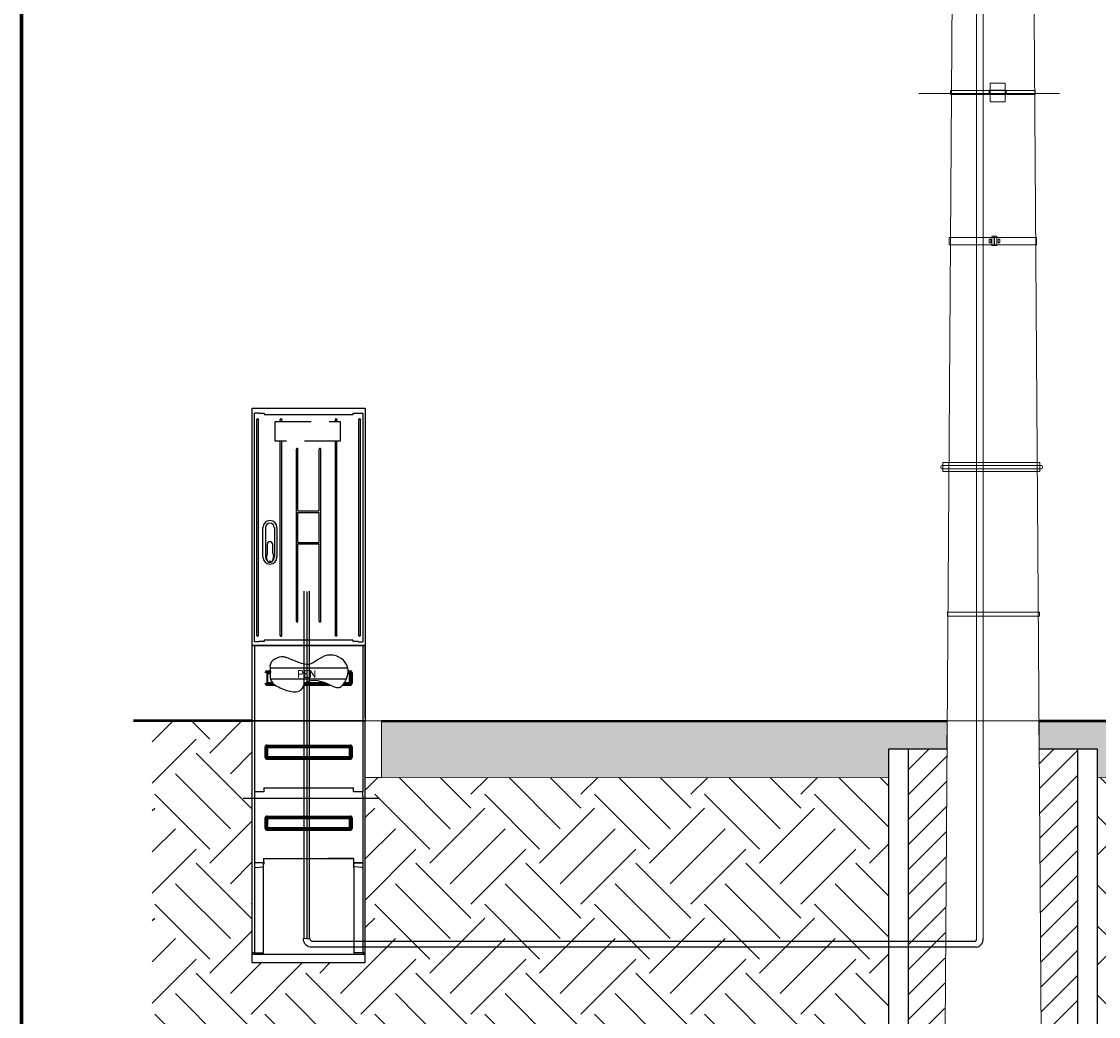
# Model space of a CAD drawing. Header units: centimetres. Extents: x -4644 to 5368, y -667 to 1552.
# Tile 3 of 48: x -2181 to -1800, y -273 to 79. Entities that reach past the tile are written whole.
import ezdxf

# ---------------------------------------------------------------- set-up
doc = ezdxf.new("R2010")
doc.units = ezdxf.units.CM
doc.header["$MEASUREMENT"] = 0
doc.linetypes.add('DASHED', pattern=[19.05, 12.7, -6.35])
doc.layers.get('0').update_dxf_attribs({"linetype": 'CONTINUOUS'})
doc.layers.add('APARATY', color=7, linetype='CONTINUOUS', lineweight=5)
doc.layers.add('Warstwa 1', color=7, linetype='CONTINUOUS')
doc.layers.add('WYMIARY', color=7, linetype='CONTINUOUS')
doc.styles.get("Standard").update_dxf_attribs({"font": 'TXT.SHX'})

# ---------------------------------------------------------------- blocks, each defined once
blk = doc.blocks.new('FTN-40')
at = {"color": 7}
for p, q in [((-10151.7, -540.3), (-10151.7, 266.7)), ((-10143.7, 266.7), (-10143.7, 15.9)), ((-9759.7, 266.7), (-9759.7, 15.9)), ((-9751.7, -331.6), (-9751.7, 266.7)), ((-10151.7, -553.8), (-10151.7, 253.3)), ((-10105.3, 137.5), (-10105.3, 174.9)), ((-10101.7, 137.5), (-10101.7, 174.9)), ((-10099, 181.2), (-9804.4, 181.2)), ((-10099, 177.6), (-9804.4, 177.6)), ((-10098.9, 140.3), (-10098.9, 172.1)), ((-10096.2, 174.8), (-9807.2, 174.8)), ((-10096.2, 172.1), (-9807.2, 172.1)), ((-10096.2, 140.3), (-10096.2, 172.1)), ((-9807.2, 140.3), (-9807.2, 172.1)), ((-9804.4, 140.3), (-9804.4, 172.1)), ((-9801.7, 174.9), (-9801.7, 137.5)), ((-9798, 174.9), (-9798, 137.5)), ((-10099, 134.8), (-9804.4, 134.8)), ((-10099, 131.2), (-9804.4, 131.2)), ((-10096.2, 140.3), (-9807.2, 140.3)), ((-10096.2, 137.6), (-9807.2, 137.6)), ((-10110.7, 15.2), (-10143.7, 15.2)), ((-10143.7, 0.5), (-10143.7, -235.1)), ((-10110.7, 30.2), (-9927.7, 30.2)), ((-9759.7, 15.2), (-9792.7, 15.2)), ((-9759.7, 0.5), (-9759.7, -235.1)), ((-10105.3, -113.5), (-10105.3, -76.1)), ((-10101.7, -113.5), (-10101.7, -76.1)), ((-10099, -69.8), (-9804.4, -69.8)), ((-10099, -73.4), (-9804.4, -73.4)), ((-9801.7, -76.1), (-9801.7, -113.5)), ((-9798, -76.1), (-9798, -113.5)), ((-10098.9, -110.7), (-10098.9, -78.9)), ((-10096.2, -76.2), (-9807.2, -76.2)), ((-10096.2, -78.9), (-9807.2, -78.9)), ((-10096.2, -110.7), (-10096.2, -78.9)), ((-10096.2, -110.7), (-9807.2, -110.7)), ((-10096.2, -113.4), (-9807.2, -113.4)), ((-9807.2, -110.7), (-9807.2, -78.9)), ((-9804.4, -110.7), (-9804.4, -78.9)), ((-10099, -116.2), (-9804.4, -116.2)), ((-10099, -119.8), (-9804.4, -119.8)), ((-10110.9, -220.1), (-9792.5, -220.1)), ((-10110.9, -220.1), (-10027.7, -220.1)), ((-9792.5, -220.1), (-9883.6, -220.1)), ((-10110.7, -234.8), (-10143.7, -234.8)), ((-10114.1, -235.9), (-10143.7, -235.1)), ((-10143.7, -254.9), (-10143.7, -331.6)), ((-10141, -251.9), (-10113.9, -249.5)), ((-10111.2, -331.6), (-10111.2, -249.3)), ((-9759.7, -234.8), (-9792.6, -234.8)), ((-9792.2, -249.3), (-9792.2, -331.6)), ((-9762.4, -251.9), (-9789.5, -249.5)), ((-9789.3, -235.9), (-9759.7, -235.1)), ((-9759.7, -254.9), (-9759.7, -331.6)), ((-10143.7, -331.6), (-10143.7, -553.8)), ((-10111.2, -544.8), (-10111.2, -331.6)), ((-9792.2, -331.6), (-9792.2, -544.8)), ((-9759.7, -331.6), (-9759.7, -553.8)), ((-9751.7, -553.8), (-9751.7, -331.6)), ((-10151.7, -557.8), (-9751.7, -557.8)), ((-10151.7, -588.3), (-10151.7, -557.8)), ((-10143.7, -553.8), (-10111.2, -553.8)), ((-9759.7, -553.8), (-9792.2, -553.8)), ((-9751.7, -588.3), (-9751.7, -557.8)), ((-10151.7, -588.3), (-9751.7, -588.3))]:
    blk.add_line(p, q, dxfattribs=at)
at = {"color": 7, "ltscale": 0.09063}
for p, q in [((-10101.7, 174.9), (-10105.3, 174.9)), ((-10099, 177.6), (-10099, 181.2)), ((-9804.4, 177.6), (-9804.4, 181.2)), ((-9801.7, 174.9), (-9798, 174.9)), ((-10101.7, 137.5), (-10105.3, 137.5)), ((-10099, 134.8), (-10099, 131.2)), ((-9804.4, 134.8), (-9804.4, 131.2)), ((-9801.7, 137.5), (-9798, 137.5)), ((-10101.7, -76.1), (-10105.3, -76.1)), ((-10099, -73.4), (-10099, -69.8)), ((-9804.4, -73.4), (-9804.4, -69.8)), ((-9801.7, -76.1), (-9798, -76.1)), ((-10101.7, -113.5), (-10105.3, -113.5)), ((-9801.7, -113.5), (-9798, -113.5))]:
    blk.add_line(p, q, dxfattribs=at)
at = {"color": 7, "ltscale": 0.098233}
for p, q in [((-10098.9, 172.1), (-10101.7, 174.9)), ((-9804.4, 177.6), (-9807.2, 174.8)), ((-9801.7, 174.9), (-9804.4, 172.1)), ((-10101.7, 137.5), (-10098.9, 140.3)), ((-9807.2, 137.6), (-9804.4, 134.8)), ((-9804.4, 140.3), (-9801.7, 137.5)), ((-10098.9, -78.9), (-10101.7, -76.1)), ((-9804.4, -73.4), (-9807.2, -76.2)), ((-9801.7, -76.1), (-9804.4, -78.9)), ((-9807.2, -113.4), (-9804.4, -116.2))]:
    blk.add_line(p, q, dxfattribs=at)
at = {"color": 7, "ltscale": 0.098232}
for p, q in [((-10096.2, 174.8), (-10099, 177.6)), ((-10099, 134.8), (-10096.2, 137.6)), ((-10096.2, -76.2), (-10099, -73.4)), ((-10101.7, -113.5), (-10098.9, -110.7)), ((-10099, -116.2), (-10096.2, -113.4)), ((-9804.4, -110.7), (-9801.7, -113.5))]:
    blk.add_line(p, q, dxfattribs=at)
at = {"color": 7, "ltscale": 0.067973}
for p, q in [((-10096.2, 172.1), (-10098.9, 172.1)), ((-10096.2, 174.8), (-10096.2, 172.1)), ((-9807.2, 174.8), (-9807.2, 172.1)), ((-9804.4, 172.1), (-9807.2, 172.1)), ((-10096.2, 140.3), (-10098.9, 140.3)), ((-10096.2, 137.6), (-10096.2, 140.3)), ((-9804.4, 140.3), (-9807.2, 140.3)), ((-9807.2, 137.6), (-9807.2, 140.3)), ((-10096.2, -78.9), (-10098.9, -78.9)), ((-10096.2, -110.7), (-10098.9, -110.7)), ((-10096.2, -76.2), (-10096.2, -78.9)), ((-10096.2, -113.4), (-10096.2, -110.7)), ((-9807.2, -76.2), (-9807.2, -78.9)), ((-9804.4, -78.9), (-9807.2, -78.9)), ((-9804.4, -110.7), (-9807.2, -110.7)), ((-9807.2, -113.4), (-9807.2, -110.7))]:
    blk.add_line(p, q, dxfattribs=at)
at = {"color": 7, "ltscale": 0.383511}
for p, q in [((-10143.7, 15.9), (-10143.7, 0.5)), ((-9759.7, 0.5), (-9759.7, 15.9))]:
    blk.add_line(p, q, dxfattribs=at)
at = {"color": 7, "ltscale": 0.375}
for p, q in [((-10110.7, 30.2), (-10110.7, 15.2)), ((-9792.7, 15.2), (-9792.7, 30.2))]:
    blk.add_line(p, q, dxfattribs=at)
blk.add_line((-9927.7, 30.2), (-9792.7, 30.2))
at = {"color": 7, "ltscale": 0.090631}
for p, q in [((-10099, -116.2), (-10099, -119.8)), ((-9804.4, -116.2), (-9804.4, -119.8))]:
    blk.add_line(p, q, dxfattribs=at)
at = {"color": 7, "ltscale": 0.299915}
for p, q in [((-10110.9, -220.1), (-10110.9, -232.1)), ((-10110.9, -220.1), (-10110.9, -232.1)), ((-9792.5, -220.1), (-9792.5, -232.1))]:
    blk.add_line(p, q, dxfattribs=at)
at = {"color": 7, "ltscale": 0.38351}
for p, q in [((-10143.7, -235.1), (-10143.7, -250.5)), ((-9759.7, -235.1), (-9759.7, -250.5))]:
    blk.add_line(p, q, dxfattribs=at)
at = {"color": 7, "ltscale": 0.04149}
for p, q in [((-10143.7, -250.5), (-10143.7, -252.1)), ((-9759.7, -250.5), (-9759.7, -252.1))]:
    blk.add_line(p, q, dxfattribs=at)
at = {"color": 7, "ltscale": 0.068725}
for p, q in [((-10143.7, -252.1), (-10143.7, -254.9)), ((-10111.2, -249.3), (-10111.2, -246.5)), ((-9792.2, -249.3), (-9792.2, -246.5)), ((-9759.7, -254.9), (-9759.7, -252.1))]:
    blk.add_line(p, q, dxfattribs=at)
at = {"color": 7, "ltscale": 0.190853}
for p, q in [((-10111.2, -246.5), (-10111.2, -238.9)), ((-9792.2, -246.5), (-9792.2, -238.9))]:
    blk.add_line(p, q, dxfattribs=at)
at = {"color": 7, "ltscale": 0.009165}
blk.add_line((-10111.2, -239.8), (-10110.8, -239.8), dxfattribs=at)
at = {"color": 7, "ltscale": 0.006481}
blk.add_line((-10110.9, -232.1), (-10110.7, -232.2), dxfattribs=at)
at = {"color": 7, "ltscale": 0.001964}
blk.add_line((-10110.7, -239.8), (-10110.8, -239.8), dxfattribs=at)
at = {"color": 7, "ltscale": 0.188956}
for p, q in [((-10110.7, -232.2), (-10110.7, -239.8)), ((-10110.7, -232.2), (-10110.7, -239.8)), ((-9792.6, -232.2), (-9792.6, -239.8))]:
    blk.add_line(p, q, dxfattribs=at)
at = {"color": 7, "ltscale": 0.006482}
blk.add_line((-9792.5, -232.1), (-9792.6, -232.2), dxfattribs=at)
at = {"color": 7, "ltscale": 0.001965}
blk.add_line((-9792.6, -239.8), (-9792.6, -239.8), dxfattribs=at)
at = {"color": 7, "ltscale": 0.009164}
blk.add_line((-9792.6, -239.8), (-9792.2, -239.8), dxfattribs=at)
at = {"color": 7, "ltscale": 0.1}
for p, q in [((-10151.7, -557.8), (-10151.7, -553.8)), ((-10111.2, -557.8), (-10111.2, -553.8)), ((-9792.2, -553.8), (-9792.2, -557.8)), ((-9751.7, -557.8), (-9751.7, -553.8))]:
    blk.add_line(p, q, dxfattribs=at)
at = {"color": 7, "ltscale": 0.068087}
blk.add_line((-10151.7, -553.8), (-10149, -553.8), dxfattribs=at)
at = {"color": 7, "ltscale": 0.131913}
blk.add_line((-10143.7, -553.8), (-10149, -553.8), dxfattribs=at)
at = {"color": 7, "ltscale": 0.225}
for p, q in [((-10111.2, -553.8), (-10111.2, -544.8)), ((-9792.2, -544.8), (-9792.2, -553.8))]:
    blk.add_line(p, q, dxfattribs=at)
at = {"color": 7, "ltscale": 0.131912}
blk.add_line((-9759.7, -553.8), (-9754.4, -553.8), dxfattribs=at)
at = {"color": 7, "ltscale": 0.068088}
blk.add_line((-9754.4, -553.8), (-9751.7, -553.8), dxfattribs=at)
at = {"color": 7}
for points in [[(-10099, 181.2), (-10099.8, 181.1), (-10100.7, 181), (-10101.5, 180.7), (-10102.3, 180.4), (-10103, 179.9), (-10103.6, 179.3), (-10104.2, 178.6), (-10104.6, 177.9), (-10105, 177.1), (-10105.2, 176.2), (-10105.3, 175.4), (-10105.3, 174.9)], [(-9798, 174.9), (-9798.1, 175.7), (-9798.2, 176.5), (-9798.5, 177.3), (-9798.9, 178.1), (-9799.4, 178.9), (-9799.9, 179.5), (-9800.6, 180.1), (-9801.4, 180.5), (-9802.2, 180.8), (-9803, 181.1), (-9803.8, 181.2), (-9804.4, 181.2)], [(-10105.3, 137.5), (-10105.3, 136.7), (-10105.1, 135.9), (-10104.9, 135), (-10104.5, 134.3), (-10104, 133.5), (-10103.4, 132.9), (-10102.8, 132.3), (-10102, 131.9), (-10101.2, 131.6), (-10100.4, 131.3), (-10099.6, 131.2), (-10099, 131.2)], [(-9804.4, 131.2), (-9803.6, 131.2), (-9802.7, 131.4), (-9801.9, 131.7), (-9801.1, 132), (-9800.4, 132.5), (-9799.7, 133.1), (-9799.2, 133.8), (-9798.7, 134.5), (-9798.4, 135.3), (-9798.2, 136.1), (-9798.1, 137), (-9798, 137.5)], [(-10099, -69.8), (-10099.8, -69.9), (-10100.7, -70), (-10101.5, -70.3), (-10102.3, -70.6), (-10103, -71.1), (-10103.6, -71.7), (-10104.2, -72.4), (-10104.6, -73.1), (-10105, -73.9), (-10105.2, -74.8), (-10105.3, -75.6), (-10105.3, -76.1)], [(-9798, -76.1), (-9798.1, -75.3), (-9798.2, -74.5), (-9798.5, -73.7), (-9798.9, -72.9), (-9799.4, -72.1), (-9799.9, -71.5), (-9800.6, -70.9), (-9801.4, -70.5), (-9802.2, -70.2), (-9803, -69.9), (-9803.8, -69.8), (-9804.4, -69.8)], [(-10105.3, -113.5), (-10105.3, -114.3), (-10105.1, -115.1), (-10104.9, -116), (-10104.5, -116.7), (-10104, -117.5), (-10103.4, -118.1), (-10102.8, -118.7), (-10102, -119.1), (-10101.2, -119.4), (-10100.4, -119.7), (-10099.6, -119.8), (-10099, -119.8)], [(-9804.4, -119.8), (-9803.6, -119.8), (-9802.7, -119.6), (-9801.9, -119.3), (-9801.1, -119), (-9800.4, -118.5), (-9799.7, -117.9), (-9799.2, -117.2), (-9798.7, -116.5), (-9798.4, -115.7), (-9798.2, -114.9), (-9798.1, -114), (-9798, -113.5)]]:
    blk.add_lwpolyline(points, dxfattribs=at)
for centre, start, end in [((-10140.7, -254.9), 95, 180), ((-10114.2, -238.9), 0, 88.5), ((-10114.2, -246.5), 275, 0), ((-9789.2, -238.9), 91.5, 180), ((-9789.2, -246.5), 180, 265), ((-9762.7, -254.9), 0, 85)]:
    blk.add_arc(centre, 3, start, end, dxfattribs=at)
for centre, major_axis, ratio, start_param, end_param in [((-10097.6, 173.5), (3.57, -3.57), 0.594551, 2.445982, 3.837204), ((-10096.2, 172.1), (2.12, 2.12), 0.834817, 0.875183, 2.26641), ((-9807.2, 172.1), (-2.12, 2.12), 0.834817, 4.016776, 5.408002), ((-9805.8, 173.5), (3.57, 3.57), 0.594551, 5.587575, 6.978796), ((-10097.6, 138.9), (3.57, 3.57), 0.594551, 2.445982, 3.837204), ((-10096.2, 140.3), (2.12, -2.12), 0.834817, 4.016776, 5.408002), ((-9807.2, 140.3), (-2.12, -2.12), 0.834817, 0.875183, 2.26641), ((-9805.8, 138.9), (3.57, -3.57), 0.594551, 5.587575, 6.978796), ((-10097.6, -77.5), (3.57, -3.57), 0.594551, 2.445982, 3.837204), ((-9805.8, -77.5), (3.57, 3.57), 0.594551, 5.587575, 6.978796), ((-10097.6, -112.1), (3.57, 3.57), 0.594551, 2.445982, 3.837204), ((-10096.2, -78.9), (2.12, 2.12), 0.834817, 0.875183, 2.26641), ((-10096.2, -110.7), (2.12, -2.12), 0.834817, 4.016776, 5.408002), ((-9807.2, -78.9), (-2.12, 2.12), 0.834817, 4.016776, 5.408002), ((-9807.2, -110.7), (-2.12, -2.12), 0.834817, 0.875183, 2.26641), ((-9805.8, -112.1), (3.57, -3.57), 0.594551, 5.587575, 6.978796)]:
    blk.add_ellipse(centre, major_axis=major_axis, ratio=ratio, start_param=start_param, end_param=end_param, dxfattribs=at)
at = {"layer": 'APARATY', "color": 0}
blk.add_line((-9751.7, 266.7), (-10151.7, 266.7), dxfattribs=at)

msp = doc.modelspace()

# ---------------------------------------------------------------- hatches: boundary and pattern name
h = msp.add_hatch()
h.set_pattern_fill('EARTH1', color=8, scale=110, angle=45)
edge = h.paths.add_edge_path()
edge.add_line((-1800.63, -425.46), (-1874.63, -425.46))
edge.add_line((-1874.63, -425.46), (-1874.63, -188.46))
edge.add_line((-1874.63, -188.46), (-2053.84, -188.46))
edge.add_line((-2059.7, -188.46), (-2059.7, -253.96))
edge.add_line((-2059.7, -253.96), (-2054.42, -253.96))
edge.add_line((-2054.42, -253.96), (-2099.7, -253.96))
edge.add_line((-2099.7, -253.96), (-2099.7, -168.46))
edge.add_spline(control_points=[(-2099.7, -168.46), (-2108.26, -168.46), (-2122, -168.46), (-2134.99, -168.46)], knot_values=[0.368002, 0.368002, 0.368002, 0.368002, 0.446384, 0.446384, 0.446384, 0.446384], degree=3, periodic=0)
edge.add_line((-2134.99, -168.46), (-2134.99, -468.16))
edge.add_line((-2134.99, -468.16), (-1580, -468.16))
edge.add_line((-1580, -468.16), (-1580, -188.46))
edge.add_line((-1580, -188.46), (-1580, -168.46))
edge.add_spline(control_points=[(-1580, -168.46), (-1600.83, -168.46), (-1610.06, -168.46), (-1615.26, -168.46)], knot_values=[0.666019, 0.666019, 0.666019, 0.666019, 0.685063, 0.685063, 0.685063, 0.685063], degree=3, periodic=0)
edge.add_line((-1615.26, -168.46), (-1615.26, -188.46))
edge.add_line((-1615.26, -188.46), (-1621.26, -188.46))
edge.add_line((-1621.27, -188.46), (-1800.63, -188.46))
edge.add_line((-1800.63, -188.46), (-1800.63, -425.46))
at = {"lineweight": 13}
h = msp.add_hatch(dxfattribs=at)
h.set_pattern_fill('CONCRETE2', color=8, scale=20, style=0)
h.paths.add_polyline_path([(-1621.27, -168.55), (-1821.41, -168.46), (-1821.34, -178.46), (-1800.63, -178.46), (-1800.63, -188.47), (-1621.27, -188.55), (-1621.26, -168.55)])
h.paths.add_polyline_path([(-1853.84, -168.46), (-2053.98, -168.55), (-2053.99, -168.55), (-2053.98, -188.55), (-1874.63, -188.47), (-1874.63, -178.46), (-1853.91, -178.46)])
h = msp.add_hatch()
h.set_pattern_fill('ANSI31', color=8, scale=50, style=0)
h.set_pattern_definition([(45, (-1832.5126, -389.2986), (-4.41942, 4.41942), [])])
edge = h.paths.add_edge_path()
edge.add_spline(control_points=[(-1855.41, -399.35), (-1855.41, -399.35), (-1855.37, -309.11), (-1853.91, -178.46)], knot_values=[0.889561, 0.889561, 0.889561, 0.889561, 1, 1, 1, 1], degree=3, periodic=0)
edge.add_line((-1853.91, -178.46), (-1867.63, -178.46))
edge.add_line((-1867.63, -178.46), (-1867.63, -418.46))
edge.add_line((-1867.63, -418.46), (-1807.63, -418.46))
edge.add_line((-1807.63, -418.46), (-1807.63, -178.46))
edge.add_line((-1807.63, -178.46), (-1821.34, -178.46))
edge.add_spline(control_points=[(-1821.34, -178.46), (-1820.45, -309.11), (-1819.83, -399.35), (-1819.83, -399.35), (-1819.83, -399.35), (-1819.83, -399.35), (-1819.97, -399.35), (-1820.23, -399.35)], knot_values=[0.1875, 0.1875, 0.1875, 0.1875, 0.242719, 0.242719, 0.242719, 0.242719, 0.255219, 0.255219, 0.255219, 0.255219], degree=3, periodic=0)
edge.add_spline(control_points=[(-1820.23, -399.35), (-1824.14, -399.35), (-1855.41, -399.35), (-1855.41, -399.35)], knot_values=[0, 0, 0, 0, 0.1875, 0.1875, 0.1875, 0.1875], degree=3, periodic=0)

# ---------------------------------------------------------------- linework, layer by layer
at = {"color": 7, "ltscale": 0.004759}
for p, q in [((-2098.89, -59.61), (-2098.88, -59.61)), ((-2060.56, -59.61), (-2060.58, -59.61)), ((-2098.89, -140.51), (-2098.88, -140.51))]:
    msp.add_line(p, q, dxfattribs=at)
at = {"color": 7}
for p, q in [((-2098.89, -140.51), (-2098.89, -59.61)), ((-2095.28, -60.16), (-2064.17, -60.16)), ((-2060.56, -59.61), (-2060.56, -140.51)), ((-2098.05, -138.23), (-2098.05, -61.88)), ((-2097.49, -138.23), (-2097.49, -61.88)), ((-2089.76, -62.6), (-2089.76, -61.88)), ((-2089.2, -62.6), (-2089.2, -61.88)), ((-2070.25, -62.6), (-2070.25, -61.88)), ((-2069.69, -62.6), (-2069.69, -61.88)), ((-2061.96, -138.23), (-2061.96, -61.88)), ((-2061.4, -138.23), (-2061.4, -61.88)), ((-2089.76, -138.23), (-2089.76, -69.6)), ((-2089.2, -138.23), (-2089.2, -69.6)), ((-2070.25, -138.23), (-2070.25, -69.6)), ((-2069.69, -138.23), (-2069.69, -69.6)), ((-2084.05, -133.23), (-2084.05, -72.38)), ((-2083.5, -94.21), (-2083.5, -72.38)), ((-2075.95, -94.21), (-2075.95, -72.38)), ((-2075.4, -133.23), (-2075.4, -72.38)), ((-2083.5, -94.21), (-2075.95, -94.21)), ((-2083.5, -94.74), (-2075.95, -94.74)), ((-2083.5, -105.38), (-2083.5, -94.74)), ((-2075.95, -105.38), (-2075.95, -94.74)), ((-2095.85, -110.58), (-2095.85, -100.08)), ((-2094.92, -100.08), (-2094.92, -110.58)), ((-2091.83, -100.08), (-2091.83, -110.58)), ((-2090.9, -100.08), (-2090.9, -110.58)), ((-2094.38, -106.11), (-2094.38, -109.11)), ((-2092.38, -109.11), (-2092.38, -106.11)), ((-2083.5, -105.38), (-2075.95, -105.38)), ((-2083.5, -105.91), (-2075.95, -105.91)), ((-2083.5, -133.23), (-2083.5, -105.91)), ((-2075.95, -133.23), (-2075.95, -105.91)), ((-2063.97, -139.95), (-2095.48, -139.95)), ((-2099.7, -167.36), (-2099.7, -141.86)), ((-2098.9, -141.86), (-2098.9, -168.46)), ((-2060.5, -141.86), (-2060.5, -168.46)), ((-2059.7, -167.36), (-2059.7, -141.86)), ((-2094.43, -150.81), (-2093.27, -150.81)), ((-2094.43, -151.17), (-2093.25, -151.17)), ((-2094.42, -154.9), (-2094.42, -151.72)), ((-2094.15, -151.45), (-2093.25, -151.45)), ((-2094.15, -151.72), (-2093.25, -151.72)), ((-2094.15, -154.9), (-2094.15, -151.72)), ((-2065.84, -151.72), (-2065.25, -151.72)), ((-2065.8, -151.45), (-2065.25, -151.45)), ((-2065.78, -151.17), (-2064.97, -151.17)), ((-2065.77, -150.81), (-2064.97, -150.81)), ((-2065.25, -154.9), (-2065.25, -151.72)), ((-2064.97, -154.9), (-2064.97, -151.72)), ((-2064.7, -151.45), (-2064.7, -155.18)), ((-2064.33, -151.45), (-2064.33, -155.18)), ((-2094.43, -155.45), (-2092.03, -155.45)), ((-2094.43, -155.81), (-2091.55, -155.81)), ((-2094.15, -154.9), (-2092.58, -154.9)), ((-2094.15, -155.17), (-2092.33, -155.17)), ((-2081.4, -155.81), (-2071.97, -155.81)), ((-2081.2, -155.45), (-2072.73, -155.45)), ((-2080.99, -155.17), (-2073.37, -155.17)), ((-2080.71, -154.9), (-2074.08, -154.9)), ((-2067.69, -155.81), (-2064.97, -155.81)), ((-2067.39, -155.45), (-2064.97, -155.45)), ((-2067.19, -155.17), (-2065.25, -155.17)), ((-2067.01, -154.9), (-2065.25, -154.9)), ((-2099.7, -168.46), (-2059.7, -168.46))]:
    msp.add_line(p, q, dxfattribs=at)
at = {"color": 7, "ltscale": 0.026247}
for p, q in [((-2098.77, -59.61), (-2098.88, -59.61)), ((-2097.27, -59.61), (-2097.27, -59.71)), ((-2062.18, -59.61), (-2062.18, -59.71)), ((-2098.77, -140.51), (-2098.88, -140.51)), ((-2097.27, -140.51), (-2097.27, -140.4)), ((-2062.18, -140.51), (-2062.18, -140.4))]:
    msp.add_line(p, q, dxfattribs=at)
at = {"color": 7, "ltscale": 0.375}
for p, q in [((-2097.27, -59.61), (-2098.77, -59.61)), ((-2062.18, -59.61), (-2060.68, -59.61)), ((-2097.27, -140.51), (-2098.77, -140.51)), ((-2062.18, -140.51), (-2060.68, -140.51))]:
    msp.add_line(p, q, dxfattribs=at)
at = {"color": 7, "ltscale": 0.447507}
for p, q in [((-2097.27, -59.71), (-2095.48, -59.71)), ((-2063.97, -59.71), (-2062.18, -59.71)), ((-2095.48, -140.4), (-2097.27, -140.4)), ((-2062.18, -140.4), (-2063.97, -140.4))]:
    msp.add_line(p, q, dxfattribs=at)
at = {"color": 7, "ltscale": 0.06266}
for p, q in [((-2095.48, -59.71), (-2095.48, -59.97)), ((-2063.97, -59.97), (-2063.97, -59.71))]:
    msp.add_line(p, q, dxfattribs=at)
at = {"color": 7, "ltscale": 0.026245}
for p, q in [((-2060.68, -59.61), (-2060.58, -59.61)), ((-2060.68, -140.51), (-2060.58, -140.51))]:
    msp.add_line(p, q, dxfattribs=at)
at = {"color": 7, "ltscale": 0.015124}
for p, q in [((-2097.8, -61.64), (-2097.74, -61.64)), ((-2089.51, -61.64), (-2089.45, -61.64)), ((-2070, -61.64), (-2069.94, -61.64)), ((-2089.51, -138.48), (-2089.45, -138.48)), ((-2070, -138.48), (-2069.94, -138.48))]:
    msp.add_line(p, q, dxfattribs=at)
at = {"color": 7, "ltscale": 0.015123}
for p, q in [((-2061.71, -61.64), (-2061.65, -61.64)), ((-2075.71, -72.14), (-2075.65, -72.14)), ((-2083.81, -133.48), (-2083.75, -133.48)), ((-2075.71, -133.48), (-2075.65, -133.48)), ((-2097.8, -138.48), (-2097.74, -138.48)), ((-2061.71, -138.48), (-2061.65, -138.48))]:
    msp.add_line(p, q, dxfattribs=at)
msp.add_line((-2083.81, -72.14), (-2083.75, -72.14))
at = {"color": 7, "ltscale": 0.367848}
for p, q in [((-2094.38, -109.11), (-2094.6, -110.41)), ((-2092.38, -109.11), (-2092.15, -110.41))]:
    msp.add_line(p, q, dxfattribs=at)
at = {"color": 7, "ltscale": 0.084299}
for p, q in [((-2094.49, -111.31), (-2094.49, -110.97)), ((-2092.26, -111.31), (-2092.26, -110.97))]:
    msp.add_line(p, q, dxfattribs=at)
at = {"color": 7, "ltscale": 0.1125}
for p, q in [((-2095.48, -139.95), (-2095.48, -140.4)), ((-2063.97, -140.4), (-2063.97, -139.95))]:
    msp.add_line(p, q, dxfattribs=at)
at = {"color": 7, "ltscale": 0.001899}
msp.add_line((-2089.48, -138.45), (-2089.48, -138.45), dxfattribs=at)
at = {"color": 7, "ltscale": 0.004761}
msp.add_line((-2060.56, -140.51), (-2060.58, -140.51), dxfattribs=at)
at = {"color": 7, "ltscale": 0.098232}
for p, q in [((-2094.42, -151.72), (-2094.7, -151.45)), ((-2094.15, -151.45), (-2094.43, -151.17)), ((-2064.97, -151.17), (-2065.25, -151.45)), ((-2064.7, -151.45), (-2064.97, -151.72)), ((-2094.7, -155.18), (-2094.42, -154.9)), ((-2094.43, -155.45), (-2094.15, -155.17)), ((-2065.25, -155.17), (-2064.97, -155.45))]:
    msp.add_line(p, q, dxfattribs=at)
at = {"color": 7, "ltscale": 0.090631}
for p, q in [((-2094.43, -151.17), (-2094.43, -150.81)), ((-2064.97, -151.17), (-2064.97, -150.81)), ((-2094.43, -155.45), (-2094.43, -155.81)), ((-2064.97, -155.45), (-2064.97, -155.81))]:
    msp.add_line(p, q, dxfattribs=at)
at = {"color": 7, "ltscale": 0.067973}
for p, q in [((-2094.15, -151.72), (-2094.42, -151.72)), ((-2094.15, -151.45), (-2094.15, -151.72)), ((-2065.25, -151.45), (-2065.25, -151.72)), ((-2064.97, -151.72), (-2065.25, -151.72)), ((-2094.15, -154.9), (-2094.42, -154.9)), ((-2094.15, -155.17), (-2094.15, -154.9)), ((-2064.97, -154.9), (-2065.25, -154.9)), ((-2065.25, -155.17), (-2065.25, -154.9))]:
    msp.add_line(p, q, dxfattribs=at)
at = {"color": 7, "ltscale": 0.09063}
for p, q in [((-2064.7, -151.45), (-2064.33, -151.45)), ((-2064.7, -155.18), (-2064.33, -155.18))]:
    msp.add_line(p, q, dxfattribs=at)
at = {"color": 7, "ltscale": 0.098233}
msp.add_line((-2064.97, -154.9), (-2064.7, -155.18), dxfattribs=at)
at = {"ltscale": 10}
msp.add_line((-2054.58, -195.96), (-2102.82, -195.96), dxfattribs=at)
at = {"color": 7}
for points in [[(-2097.8, -61.64), (-2097.86, -61.64), (-2097.91, -61.66), (-2097.96, -61.69), (-2097.99, -61.73), (-2098.02, -61.78), (-2098.04, -61.83), (-2098.05, -61.88)], [(-2097.74, -61.64), (-2097.69, -61.64), (-2097.63, -61.66), (-2097.59, -61.69), (-2097.55, -61.73), (-2097.52, -61.78), (-2097.5, -61.83), (-2097.49, -61.88)], [(-2089.51, -61.64), (-2089.57, -61.64), (-2089.62, -61.66), (-2089.67, -61.69), (-2089.7, -61.73), (-2089.73, -61.78), (-2089.75, -61.83), (-2089.76, -61.88)], [(-2089.45, -61.64), (-2089.4, -61.64), (-2089.34, -61.66), (-2089.3, -61.69), (-2089.26, -61.73), (-2089.23, -61.78), (-2089.21, -61.83), (-2089.2, -61.88)], [(-2070, -61.64), (-2070.06, -61.64), (-2070.11, -61.66), (-2070.15, -61.69), (-2070.19, -61.73), (-2070.22, -61.78), (-2070.24, -61.83), (-2070.25, -61.88)], [(-2069.94, -61.64), (-2069.89, -61.64), (-2069.83, -61.66), (-2069.79, -61.69), (-2069.75, -61.73), (-2069.72, -61.78), (-2069.7, -61.83), (-2069.69, -61.88)], [(-2061.71, -61.64), (-2061.77, -61.64), (-2061.82, -61.66), (-2061.86, -61.69), (-2061.9, -61.73), (-2061.93, -61.78), (-2061.95, -61.83), (-2061.96, -61.88)], [(-2061.65, -61.64), (-2061.6, -61.64), (-2061.54, -61.66), (-2061.5, -61.69), (-2061.46, -61.73), (-2061.43, -61.78), (-2061.41, -61.83), (-2061.4, -61.88)], [(-2083.81, -72.14), (-2083.86, -72.14), (-2083.91, -72.16), (-2083.96, -72.19), (-2084, -72.23), (-2084.03, -72.28), (-2084.05, -72.33), (-2084.05, -72.38)], [(-2083.75, -72.14), (-2083.69, -72.14), (-2083.64, -72.16), (-2083.59, -72.19), (-2083.55, -72.23), (-2083.52, -72.28), (-2083.51, -72.33), (-2083.5, -72.38)], [(-2075.71, -72.14), (-2075.76, -72.14), (-2075.81, -72.16), (-2075.86, -72.19), (-2075.9, -72.23), (-2075.93, -72.28), (-2075.95, -72.33), (-2075.95, -72.38)], [(-2075.4, -72.38), (-2075.41, -72.33), (-2075.42, -72.28), (-2075.45, -72.23), (-2075.49, -72.19), (-2075.54, -72.16), (-2075.59, -72.14), (-2075.65, -72.14)], [(-2084.05, -133.23), (-2084.05, -133.29), (-2084.03, -133.34), (-2084, -133.39), (-2083.96, -133.43), (-2083.91, -133.46), (-2083.86, -133.47), (-2083.81, -133.48)], [(-2083.75, -133.48), (-2083.69, -133.47), (-2083.64, -133.46), (-2083.59, -133.43), (-2083.55, -133.39), (-2083.52, -133.34), (-2083.51, -133.29), (-2083.5, -133.23)], [(-2075.95, -133.23), (-2075.95, -133.29), (-2075.93, -133.34), (-2075.9, -133.39), (-2075.86, -133.43), (-2075.81, -133.46), (-2075.76, -133.47), (-2075.71, -133.48)], [(-2075.65, -133.48), (-2075.59, -133.47), (-2075.54, -133.46), (-2075.49, -133.43), (-2075.45, -133.39), (-2075.42, -133.34), (-2075.41, -133.29), (-2075.4, -133.23)], [(-2098.05, -138.23), (-2098.04, -138.29), (-2098.02, -138.34), (-2097.99, -138.39), (-2097.96, -138.43), (-2097.91, -138.46), (-2097.86, -138.47), (-2097.8, -138.48)], [(-2097.74, -138.48), (-2097.69, -138.47), (-2097.63, -138.46), (-2097.59, -138.43), (-2097.55, -138.39), (-2097.52, -138.34), (-2097.5, -138.29), (-2097.49, -138.23)], [(-2089.76, -138.23), (-2089.75, -138.29), (-2089.73, -138.34), (-2089.7, -138.39), (-2089.67, -138.43), (-2089.62, -138.46), (-2089.57, -138.47), (-2089.51, -138.48)], [(-2089.45, -138.48), (-2089.4, -138.47), (-2089.34, -138.46), (-2089.3, -138.43), (-2089.26, -138.39), (-2089.23, -138.34), (-2089.21, -138.29), (-2089.2, -138.23)], [(-2070, -138.48), (-2070.06, -138.47), (-2070.11, -138.46), (-2070.15, -138.43), (-2070.19, -138.39), (-2070.22, -138.34), (-2070.24, -138.29), (-2070.25, -138.23)], [(-2069.69, -138.23), (-2069.7, -138.29), (-2069.72, -138.34), (-2069.75, -138.39), (-2069.79, -138.43), (-2069.83, -138.46), (-2069.89, -138.47), (-2069.94, -138.48)], [(-2061.71, -138.48), (-2061.77, -138.47), (-2061.82, -138.46), (-2061.86, -138.43), (-2061.9, -138.39), (-2061.93, -138.34), (-2061.95, -138.29), (-2061.96, -138.23)], [(-2061.4, -138.23), (-2061.41, -138.29), (-2061.43, -138.34), (-2061.46, -138.39), (-2061.5, -138.43), (-2061.54, -138.46), (-2061.6, -138.47), (-2061.65, -138.48)], [(-2094.43, -150.81), (-2094.51, -150.82), (-2094.6, -150.83), (-2094.68, -150.86), (-2094.76, -150.89), (-2094.83, -150.94), (-2094.89, -151), (-2094.95, -151.07), (-2094.99, -151.14), (-2095.03, -151.22), (-2095.05, -151.31), (-2095.06, -151.39), (-2095.06, -151.45)], [(-2064.33, -151.45), (-2064.34, -151.36), (-2064.35, -151.28), (-2064.38, -151.2), (-2064.42, -151.12), (-2064.46, -151.05), (-2064.52, -150.98), (-2064.59, -150.93), (-2064.67, -150.88), (-2064.75, -150.85), (-2064.83, -150.83), (-2064.91, -150.81), (-2064.97, -150.81)], [(-2095.06, -155.18), (-2095.06, -155.26), (-2095.04, -155.34), (-2095.02, -155.43), (-2094.98, -155.51), (-2094.93, -155.58), (-2094.87, -155.64), (-2094.81, -155.7), (-2094.73, -155.74), (-2094.65, -155.78), (-2094.57, -155.8), (-2094.48, -155.81), (-2094.43, -155.81)], [(-2064.97, -155.81), (-2064.88, -155.81), (-2064.8, -155.79), (-2064.72, -155.77), (-2064.64, -155.73), (-2064.57, -155.68), (-2064.5, -155.62), (-2064.45, -155.55), (-2064.4, -155.48), (-2064.37, -155.4), (-2064.35, -155.32), (-2064.34, -155.23), (-2064.33, -155.18)]]:
    msp.add_lwpolyline(points, dxfattribs=at)
at = {"linetype": 'DASHED'}
msp.add_lwpolyline([(-2091.52, -69.6), (-2091.52, -62.6), (-2068.52, -62.6), (-2068.52, -69.6)], close=True, dxfattribs=at)
at = {"color": 10}
for points in [[(-2081.3, -245.54), (-2081.3, -122.64)], [(-2079.35, -245.54), (-2079.35, -122.64)]]:
    msp.add_lwpolyline(points, dxfattribs=at)
at = {"color": 10, "const_width": 0.5}
msp.add_lwpolyline([(-2080.3, -245.54), (-2080.3, -122.64)], dxfattribs=at)
msp.add_lwpolyline([(-2099.7, -168.46), (-2099.7, -141.86), (-2059.7, -141.86), (-2059.7, -168.46)], close=True)
at = {"ltscale": 10}
for points in [[(-2093.37, -149.76), (-2065.87, -149.76)], [(-2066.43, -153.76), (-2093.18, -153.76)]]:
    msp.add_lwpolyline(points, dxfattribs=at)
at = {"color": 7, "lineweight": 13}
for points in [[(-2053.7, -188.46), (-2059.7, -188.46), (-2059.7, -168.46), (-2053.69, -168.46)], [(-2053.98, -168.55), (-1853.84, -168.46), (-1853.91, -178.46), (-1874.63, -178.46), (-1874.63, -188.47), (-2053.98, -188.55), (-2053.99, -168.55)], [(-1821.41, -168.46), (-1853.84, -168.46)], [(-1621.27, -168.55), (-1821.41, -168.46), (-1821.34, -178.46), (-1800.63, -178.46), (-1800.63, -188.47), (-1621.27, -188.55), (-1621.26, -168.55)]]:
    msp.add_lwpolyline(points, dxfattribs=at)
for points in [[(-1854.49, -178.46), (-1874.63, -178.46), (-1874.63, -425.46), (-1800.63, -425.46), (-1800.63, -178.46), (-1821.34, -178.45)], [(-1867.63, -178.46), (-1867.63, -418.46), (-1807.63, -418.46), (-1807.63, -178.46), (-1821.34, -178.45)], [(-1853.91, -178.46), (-1867.05, -178.46)], [(-2079.13, -245.62), (-2081.48, -245.46)], [(-1844.09, -246.48), (-2078.45, -246.48)], [(-1843.42, -248.46), (-2079.13, -248.46)]]:
    msp.add_lwpolyline(points)
for points in [[(-2079.13, -248.46, -0.391281), (-2081.48, -245.46, -1)], [(-2078.45, -246.48, -0.391281), (-2079.13, -245.62)], [(-1844.09, -246.48, 0.391281), (-1843.42, -245.62)], [(-1843.42, -248.46, 0.391281), (-1841.07, -245.46, 1)]]:
    msp.add_lwpolyline(points, format="xyb")
at = {"color": 7}
msp.add_circle((-2093.38, -112.01), 0.1, dxfattribs=at)
for centre, radius, start, end in [((-2095.28, -59.97), 0.198, 179.7418, 270.0153), ((-2064.17, -59.97), 0.198, 269.9847, 0.2582), ((-2093.38, -100.08), 2.48, 0, 180), ((-2093.38, -100.08), 1.54, 0, 180), ((-2093.38, -106.11), 1, 0, 180), ((-2093.38, -110.46), 1.23, 177.604, 204.7472), ((-2093.38, -110.46), 1.23, 335.2528, 2.396), ((-2093.38, -110.58), 2.48, 180, 0), ((-2093.38, -110.58), 1.54, 180, 228.098), ((-2093.38, -111.31), 1.11, 180, 0), ((-2093.38, -110.58), 1.54, 311.9021, 0)]:
    msp.add_arc(centre, radius, start, end, dxfattribs=at)
for centre, major_axis, ratio, start_param, end_param in [((-2094.29, -151.58), (0.357, -0.357), 0.594551, 2.445982, 3.837204), ((-2094.15, -151.72), (0.212, 0.212), 0.834817, 0.875183, 2.26641), ((-2065.25, -151.72), (-0.212, 0.212), 0.834817, 4.016776, 5.408002), ((-2065.11, -151.58), (0.357, 0.357), 0.594551, 5.587575, 6.978796), ((-2094.29, -155.04), (0.357, 0.357), 0.594551, 2.445982, 3.837204), ((-2094.15, -154.9), (0.212, -0.212), 0.834817, 4.016776, 5.408002), ((-2065.25, -154.9), (-0.212, -0.212), 0.834817, 0.875183, 2.26641), ((-2065.11, -155.04), (0.357, -0.357), 0.594551, 5.587575, 6.978796)]:
    msp.add_ellipse(centre, major_axis=major_axis, ratio=ratio, start_param=start_param, end_param=end_param, dxfattribs=at)
at = {"ltscale": 10, "start_tangent": (-0.928782, 0.370627), "end_tangent": (0.935472, -0.353401)}
msp.add_spline([(-2087.69, -146.05), (-2093.25, -148.41), (-2093.25, -151.17), (-2093.18, -153.77), (-2089.81, -156.76), (-2081.81, -156.81), (-2081.4, -155.81), (-2072.73, -155.45), (-2068.95, -156.66), (-2066.45, -153.82), (-2066.27, -148.57), (-2072.99, -145.26), (-2079.6, -148.52), (-2083.49, -147.68), (-2087.75, -146.02)], degree=3, dxfattribs=at)
at = {"layer": 'APARATY', "color": 0}
msp.add_line((-2099.7, -141.86), (-2059.7, -141.86), dxfattribs=at)
at = {"layer": 'Warstwa 1', "color": 7, "lineweight": 18}
for points in [[(-1852.63, 52.96), (-1822.68, 52.96), (-1822.68, 54.43), (-1852.63, 54.43), (-1852.63, 52.96)], [(-1838.96, 53.05), (-1832.97, 53.05), (-1832.97, 54.52), (-1838.96, 54.52), (-1838.96, 53.05)], [(-1838.59, 50.42), (-1833.38, 50.42), (-1833.38, 56.98), (-1838.59, 56.98), (-1838.59, 50.42)], [(-1853.17, -0.09), (-1822.26, -0.09), (-1822.26, 2.47), (-1853.17, 2.47), (-1853.17, -0.09)], [(-1839.05, 0.54), (-1838.46, 0.54), (-1838.46, 1.83), (-1839.05, 1.83), (-1839.05, 0.54)], [(-1838.09, -0.43), (-1837.28, -0.43), (-1837.28, 2.87), (-1838.09, 2.87), (-1838.09, -0.43)], [(-1837.06, -0.43), (-1836.24, -0.43), (-1836.24, 2.87), (-1837.06, 2.87), (-1837.06, -0.43)], [(-1835.8, 0.54), (-1835.21, 0.54), (-1835.21, 1.83), (-1835.8, 1.83), (-1835.8, 0.54)], [(-1855.37, -80.34), (-1821.11, -80.34), (-1821.11, -77.06), (-1855.37, -77.06), (-1855.37, -80.34)], [(-1853.76, -131.48), (-1821.2, -131.48), (-1821.2, -130.01), (-1853.76, -130.01), (-1853.76, -131.48)]]:
    msp.add_lwpolyline(points, close=True, dxfattribs=at)
at = {"layer": 'Warstwa 1', "color": 10, "lineweight": 50}
for points in [[(-2099.7, -168.49), (-2141.7, -168.49)], [(-2053.99, -168.55), (-1853.84, -168.46)]]:
    msp.add_lwpolyline(points, dxfattribs=at)
at = {"layer": 'Warstwa 1', "color": 250, "lineweight": 70}
msp.add_open_spline([(-2181.25, -624.77), (-2181.25, -624.77), (-2181.25, 905.01), (-2181.25, 905.01), (-2181.25, 905.01), (-2181.25, 905.01), (-1129.83, 905.01), (-1129.83, 905.01), (-1129.83, 905.01), (-1129.83, 905.01), (-1129.83, -624.77), (-1129.83, -624.77), (-1129.83, -624.77), (-1129.83, -624.77), (-2181.25, -624.77), (-2181.25, -624.77)], degree=3, knots=[0, 0, 0, 0, 0.2, 0.2, 0.2, 0.2, 0.4, 0.4, 0.4, 0.4, 0.6, 0.6, 0.6, 0.6, 1, 1, 1, 1], dxfattribs=at)
at = {"layer": 'Warstwa 1', "color": 7, "lineweight": 20}
for points, knots in [([(-1855.41, -399.35), (-1855.41, -399.35), (-1819.83, -399.35), (-1819.83, -399.35), (-1819.83, -399.35), (-1819.83, -399.35), (-1827.95, 784.47), (-1827.95, 784.47), (-1827.95, 784.47), (-1827.95, 784.47), (-1847.37, 784.47), (-1847.37, 784.47), (-1847.37, 784.47), (-1847.37, 784.47), (-1855.41, -399.35), (-1855.41, -399.35)], [0, 0, 0, 0, 0.2, 0.2, 0.2, 0.2, 0.4, 0.4, 0.4, 0.4, 0.6, 0.6, 0.6, 0.6, 1, 1, 1, 1]), ([(-1843.42, -245.75), (-1843.42, -204.93), (-1843.42, 284.15), (-1843.42, 284.15), (-1843.42, 284.15), (-1842.97, 298.75), (-1853.71, 292.06), (-1859.76, 286.26), (-1859.76, 286.26), (-1859.76, 286.26), (-1861.88, 288.25), (-1861.88, 288.25), (-1861.88, 288.25), (-1856.45, 293.7), (-1841.63, 301.97), (-1841.07, 287.04), (-1841.07, 287.04), (-1841.07, 287.04), (-1841.07, -206.14), (-1841.07, -245.92)], [0.1488186, 0.1488186, 0.1488186, 0.1488186, 0.2857143, 0.2857143, 0.2857143, 0.2857143, 0.4285714, 0.4285714, 0.4285714, 0.4285714, 0.5714286, 0.5714286, 0.5714286, 0.5714286, 0.7142857, 0.7142857, 0.7142857, 0.7142857, 0.9884792, 0.9884792, 0.9884792, 0.9884792])]:
    msp.add_open_spline(points, degree=3, knots=knots, dxfattribs=at)
at = {"layer": 'Warstwa 1', "color": 250, "lineweight": 18}
msp.add_open_spline([(-1863.84, 53.32), (-1863.84, 53.32), (-1814.07, 53.32), (-1814.07, 53.32)], degree=3, dxfattribs=at)
at = {"layer": 'Warstwa 1', "color": 7, "lineweight": 18}
msp.add_open_spline([(-1855.65, -78.13), (-1855.65, -78.13), (-1820.51, -78.13), (-1820.51, -78.13), (-1820.51, -78.13), (-1820.27, -78.13), (-1820.08, -78.34), (-1820.08, -78.59), (-1820.08, -78.59), (-1820.08, -78.59), (-1820.08, -78.9), (-1820.08, -78.9), (-1820.08, -78.9), (-1820.08, -79.16), (-1820.27, -79.36), (-1820.51, -79.36), (-1820.51, -79.36), (-1820.51, -79.36), (-1855.65, -79.36), (-1855.65, -79.36), (-1855.65, -79.36), (-1855.89, -79.36), (-1856.08, -79.16), (-1856.08, -78.9), (-1856.08, -78.9), (-1856.08, -78.9), (-1856.08, -78.59), (-1856.08, -78.59), (-1856.08, -78.59), (-1856.08, -78.34), (-1855.89, -78.13), (-1855.65, -78.13)], degree=3, knots=[0, 0, 0, 0, 0.111111, 0.111111, 0.111111, 0.111111, 0.222222, 0.222222, 0.222222, 0.222222, 0.333333, 0.333333, 0.333333, 0.333333, 0.444444, 0.444444, 0.444444, 0.444444, 0.555556, 0.555556, 0.555556, 0.555556, 0.666667, 0.666667, 0.666667, 0.666667, 0.777778, 0.777778, 0.777778, 0.777778, 1, 1, 1, 1], dxfattribs=at)
at = {"layer": 'Warstwa 1', "color": 10, "lineweight": 50}
msp.add_open_spline([(-1821.41, -168.46), (-1736.06, -168.46), (-1654.62, -168.46), (-1580, -168.46)], degree=3, dxfattribs=at)
at = {"layer": 'WYMIARY', "color": 0}
msp.add_lwpolyline([(-2099.7, -141.86), (-2099.7, -57.86), (-2059.7, -57.86), (-2059.7, -141.86)], close=True, dxfattribs=at)

# ---------------------------------------------------------------- block references
at = {"ltscale": 10, "xscale": 0.1, "yscale": 0.1, "zscale": 0.1}
msp.add_blockref('FTN-40', (-1084.53, -195.13), dxfattribs=at)

# ---------------------------------------------------------------- texts
at = {"ltscale": 10}
msp.add_text('PEN', height=2.5, dxfattribs=at).set_placement((-2083.71, -153.14))

doc.saveas('drawing.dxf')
